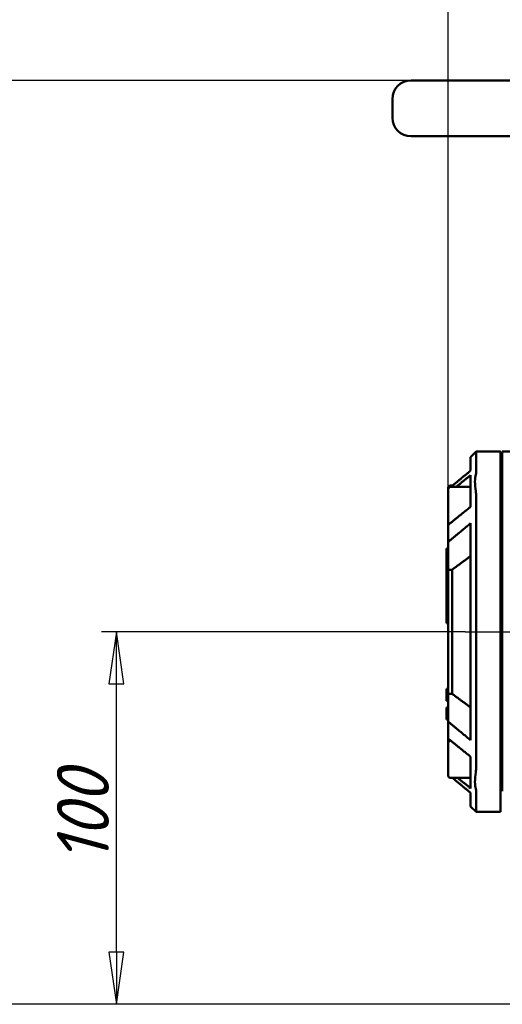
# Model space of a CAD drawing. Header units: millimetres. Extents: x -4672 to 9781, y -278 to 1426.
# Tile 4 of 29: x 252 to 382, y 657 to 921. Entities that reach past the tile are written whole.
import ezdxf

# ---------------------------------------------------------------- set-up
doc = ezdxf.new("R2010")
doc.units = ezdxf.units.MM
doc.header["$LTSCALE"] = 4
doc.linetypes.add('CHAIN', pattern=[0.7087, 0.4724, -0.0591, 0.1181, -0.0591])
for name, color, linetype, lineweight in [('Видимый контур (ГОСТ)', 7, 'Continuous', 50), ('Линия резьбы (ГОСТ)', 7, 'Continuous', 25), ('Осевая линия (ГОСТ)', 7, 'Continuous', 25), ('Размер (ГОСТ)', 7, 'Continuous', 25)]:
    doc.layers.add(name, color=color, linetype=linetype, lineweight=lineweight)
doc.styles.add('Обычный текст (ГОСТ)', font='GOST Common Italic.ttf')
doc.dimstyles.new('Обычный (ГОСТ)', dxfattribs={"dimscale": 4, "dimtxt": 3.5, "dimasz": 3.5, "dimexe": 1, "dimexo": 0, "dimgap": 0.5, "dimtad": 1, "dimtxsty": 'Обычный текст (ГОСТ)', "dimblk": 'Filled-1', "dimcen": 0.09, "dimdle": 15, "dimclrd": 256, "dimclre": 256, "dimclrt": 256, "dimazin": 2, "dimtfac": 0.714286, "dimtdec": 3, "dimtmove": 0, "dimatfit": 3, "dimfxl": 1, "dimtolj": 1, "dimlwd": 25, "dimlwe": 25, "dimarcsym": 0})

# ---------------------------------------------------------------- blocks, each defined once
blk = doc.blocks.new('Filled-1')
at = {"color": 0}
for p, q in [((0, 0), (-1, 0.143)), ((-1, 0.143), (-1, -0.143)), ((-1, 0), (0, 0)), ((-1, -0.143), (0, 0))]:
    blk.add_line(p, q, dxfattribs=at)
at = {"color": 0, "flags": 128}
blk.add_lwpolyline([(-1, -0.143), (0, 0), (-1, 0.143), (-1, -0.143)], dxfattribs=at)
at = {"color": 0}
blk.add_solid([(-1, -0.143), (0, 0), (-1, 0.143), (-1, -0.143)], dxfattribs=at)
blk = doc.blocks.new('*D9')
at = {"layer": 'Defpoints', "color": 0, "linetype": 'Continuous', "transparency": 16777216}
for p in [(847.29, 1034.22), (847.29, 800.6), (367.29, 773.24)]:
    blk.add_point(p, dxfattribs=at)
at = {"layer": 'Размер (ГОСТ)', "linetype": 'Continuous', "lineweight": 25, "transparency": 16777216}
for p, q in [((367.29, 773.24), (367.29, 1038.22)), ((847.29, 800.6), (847.29, 1038.22)), ((381.29, 1034.22), (833.29, 1034.22))]:
    blk.add_line(p, q, dxfattribs=at)
at = {"layer": 'Размер (ГОСТ)', "linetype": 'Continuous', "lineweight": 25, "transparency": 16777216, "xscale": 14, "yscale": 14, "zscale": 14, "rotation": 180}
blk.add_blockref('Filled-1', (367.29, 1034.22), dxfattribs=at)
at = {"layer": 'Размер (ГОСТ)', "linetype": 'Continuous', "lineweight": 25, "transparency": 16777216, "xscale": 14, "yscale": 14, "zscale": 14}
blk.add_blockref('Filled-1', (847.29, 1034.22), dxfattribs=at)
at = {"layer": 'Размер (ГОСТ)', "linetype": 'Continuous', "lineweight": 25, "transparency": 16777216, "insert": (595.58, 1050.22), "char_height": 14, "attachment_point": 1, "style": 'Обычный текст (ГОСТ)'}
blk.add_mtext('\\A1;480', dxfattribs=at)
blk = doc.blocks.new('*D11')
at = {"layer": 'Defpoints', "color": 0, "linetype": 'Continuous', "transparency": 16777216}
for p in [(357.29, 904.6), (207.17, 656.6), (439.79, 656.6)]:
    blk.add_point(p, dxfattribs=at)
at = {"layer": 'Размер (ГОСТ)', "linetype": 'Continuous', "lineweight": 25, "transparency": 16777216}
for p, q in [((357.29, 904.6), (203.17, 904.6)), ((207.17, 890.6), (207.17, 670.6)), ((439.79, 656.6), (203.17, 656.6))]:
    blk.add_line(p, q, dxfattribs=at)
at = {"layer": 'Размер (ГОСТ)', "linetype": 'Continuous', "lineweight": 25, "transparency": 16777216, "xscale": 14, "yscale": 14, "zscale": 14}
for p, rotation in [((207.17, 904.6), 90), ((207.17, 656.6), 270)]:
    blk.add_blockref('Filled-1', p, dxfattribs=dict(at, rotation=rotation))
at = {"layer": 'Размер (ГОСТ)', "linetype": 'Continuous', "lineweight": 25, "transparency": 16777216, "insert": (191.17, 760.01), "char_height": 14, "attachment_point": 1, "rotation": 90, "style": 'Обычный текст (ГОСТ)'}
blk.add_mtext('\\A1;248', dxfattribs=at)
blk = doc.blocks.new('*D12')
at = {"layer": 'Defpoints', "color": 0, "linetype": 'Continuous', "transparency": 16777216}
for p in [(278.22, 756.6), (371.79, 756.6), (439.79, 656.6)]:
    blk.add_point(p, dxfattribs=at)
at = {"layer": 'Размер (ГОСТ)', "linetype": 'Continuous', "lineweight": 25, "transparency": 16777216}
for p, q in [((371.79, 756.6), (274.22, 756.6)), ((278.22, 670.6), (278.22, 742.6)), ((439.79, 656.6), (274.22, 656.6))]:
    blk.add_line(p, q, dxfattribs=at)
at = {"layer": 'Размер (ГОСТ)', "linetype": 'Continuous', "lineweight": 25, "transparency": 16777216, "xscale": 14, "yscale": 14, "zscale": 14}
for p, rotation in [((278.22, 756.6), 90), ((278.22, 656.6), 270)]:
    blk.add_blockref('Filled-1', p, dxfattribs=dict(at, rotation=rotation))
at = {"layer": 'Размер (ГОСТ)', "linetype": 'Continuous', "lineweight": 25, "transparency": 16777216, "insert": (262.22, 694.47), "char_height": 14, "attachment_point": 1, "rotation": 90, "style": 'Обычный текст (ГОСТ)'}
blk.add_mtext('\\A1;100', dxfattribs=at)

msp = doc.modelspace()

# ---------------------------------------------------------------- linework, layer by layer
at = {"layer": 'Видимый контур (ГОСТ)'}
for p, q in [((357.29, 904.597), (697.29, 904.597)), ((352.29, 894.597), (352.29, 899.597)), ((697.29, 889.597), (357.29, 889.597)), ((373.29, 803.478), (374.79, 804.978)), ((373.29, 799.847), (373.29, 803.478)), ((374.79, 804.978), (374.79, 799.368)), ((381.29, 804.978), (374.79, 804.978)), ((381.29, 804.978), (381.29, 799.368)), ((381.79, 804.978), (381.79, 799.368)), ((452.516, 804.978), (381.79, 804.978)), ((373.29, 797.698), (373.29, 798.63)), ((381.29, 799.368), (381.29, 792.858)), ((381.79, 792.858), (381.79, 799.368)), ((367.89, 795.82), (368.434, 795.82)), ((373.29, 797.698), (373.29, 793.153)), ((367.29, 794.883), (367.29, 795.22)), ((367.29, 786.083), (367.29, 794.883)), ((367.89, 795.483), (373.29, 795.483)), ((373.29, 790.145), (373.29, 793.153)), ((381.29, 793.82), (381.79, 793.82)), ((381.29, 793.483), (381.79, 793.483)), ((374.79, 792.858), (374.79, 720.336)), ((381.29, 792.858), (381.29, 720.336)), ((381.79, 792.858), (381.79, 720.336)), ((367.29, 785.276), (367.29, 786.083)), ((367.29, 780.719), (367.29, 785.276)), ((373.29, 727.489), (373.29, 785.705)), ((381.29, 787.483), (381.79, 787.483)), ((367.29, 773.243), (367.29, 780.719)), ((366.79, 778.911), (367.29, 778.911)), ((366.79, 775.102), (366.79, 778.911)), ((381.79, 778.581), (381.29, 778.581)), ((366.79, 775.102), (367.29, 775.102)), ((366.79, 774), (366.79, 775.102)), ((366.79, 766.577), (366.79, 774)), ((366.79, 774), (367.29, 774)), ((368.29, 773.243), (367.29, 773.243)), ((367.29, 773.243), (367.29, 739.951)), ((368.29, 739.951), (368.29, 773.243)), ((366.79, 758.911), (366.79, 766.577)), ((366.79, 766.577), (367.29, 766.577)), ((366.79, 758.911), (367.29, 758.911)), ((366.79, 741.198), (366.79, 741.262)), ((366.79, 741.262), (367.29, 741.262)), ((366.79, 741.198), (367.29, 741.198)), ((366.79, 740.837), (366.79, 741.198)), ((366.79, 740.837), (367.29, 740.837)), ((366.79, 740.002), (366.79, 740.837)), ((366.79, 740.002), (367.29, 740.002)), ((366.79, 739.642), (366.79, 740.002)), ((366.79, 738.51), (366.79, 739.642)), ((366.79, 739.642), (367.29, 739.642)), ((366.79, 738.15), (366.79, 738.51)), ((366.79, 738.51), (367.29, 738.51)), ((366.79, 738.086), (366.79, 738.15)), ((366.79, 738.15), (367.29, 738.15)), ((366.79, 738.086), (367.29, 738.086)), ((368.29, 739.951), (367.29, 739.951)), ((367.29, 732.475), (367.29, 739.951)), ((381.79, 738.615), (381.29, 738.615)), ((366.79, 736.234), (367.29, 736.234)), ((366.79, 736.179), (366.79, 736.234)), ((366.79, 735.937), (366.79, 736.179)), ((366.79, 736.179), (367.29, 736.179)), ((366.79, 734.653), (366.79, 735.937)), ((366.79, 733.376), (366.79, 734.653)), ((366.79, 733.376), (367.29, 733.376)), ((366.79, 733.131), (366.79, 733.376)), ((366.79, 733.077), (366.79, 733.131)), ((366.79, 733.131), (367.29, 733.131)), ((366.79, 733.072), (366.79, 733.077)), ((366.79, 733.077), (367.29, 733.077)), ((366.79, 733.072), (367.29, 733.072)), ((367.29, 727.918), (367.29, 732.475)), ((367.29, 726.774), (367.29, 727.918)), ((367.89, 727.374), (367.956, 727.374)), ((367.29, 717.974), (367.29, 726.774)), ((381.29, 725.711), (381.79, 725.711)), ((381.29, 725.374), (381.79, 725.374)), ((373.29, 720.041), (373.29, 723.049)), ((373.29, 720.041), (373.29, 715.496)), ((381.29, 720.336), (381.29, 713.826)), ((381.29, 719.374), (381.79, 719.374)), ((381.79, 713.826), (381.79, 720.336)), ((367.89, 717.374), (373.29, 717.374)), ((373.29, 714.564), (373.29, 715.496)), ((374.79, 713.826), (374.79, 708.216)), ((381.29, 713.826), (381.29, 708.216)), ((373.29, 709.716), (373.29, 713.347)), ((373.29, 709.716), (374.79, 708.216)), ((381.29, 708.216), (374.79, 708.216))]:
    msp.add_line(p, q, dxfattribs=at)
for centre, radius, start, end in [((357.29, 899.597), 5, 90, 180), ((357.29, 894.597), 5, 180, 270), ((367.89, 795.22), 0.6, 90, 180), ((367.89, 794.883), 0.6, 90, 180), ((367.89, 786.083), 0.6, 180, 243.33433), ((367.89, 726.774), 0.6, 90, 180), ((367.89, 717.974), 0.6, 180, 270)]:
    msp.add_arc(centre, radius, start, end, dxfattribs=at)
for points, weights in [([(373.29, 799.847), (370.578, 797.615), (368.031, 795.483)], [1, 1.00040678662, 1.00010367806]), ([(369.4, 795.483), (371.303, 797.03), (373.29, 798.63)], [1.00020473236, 1.00028473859, 1]), ([(373.29, 790.145), (370.187, 787.647), (367.29, 785.276)], [1, 1.00044456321, 1]), ([(367.29, 780.719), (370.182, 783.147), (373.29, 785.705)], [1, 1.00046619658, 1]), ([(368.29, 773.243), (370.611, 774.955), (373.29, 776.912)], [1.00104952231, 1.00292773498, 1]), ([(373.29, 736.282), (370.611, 738.239), (368.29, 739.951)], [1, 1.00292773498, 1.00104952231]), ([(373.29, 727.489), (370.182, 730.047), (367.29, 732.475)], [1, 1.00046619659, 1]), ([(367.29, 727.918), (370.187, 725.547), (373.29, 723.049)], [1, 1.0004445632, 1]), ([(368.434, 717.374), (370.792, 715.402), (373.29, 713.347)], [1.00014712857, 1.00037465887, 1]), ([(373.29, 714.564), (371.519, 715.99), (369.815, 717.374)], [1, 1.00025373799, 1.00021783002])]:
    msp.add_rational_spline(points, weights, degree=2, dxfattribs=at)
for points, knots in [([(374.679, 794.297), (374.527, 795.258), (374.448, 796.14), (374.448, 797.674), (374.527, 798.307), (374.679, 798.786)], [0, 0, 0, 0, 0.32536304, 0.32536304, 0.65074335, 0.65074335, 0.65074335, 0.65074335]), ([(374.679, 718.897), (374.527, 717.936), (374.448, 717.054), (374.448, 715.52), (374.527, 714.887), (374.679, 714.408)], [-0.65074335, -0.65074335, -0.65074335, -0.65074335, -0.32536352, -0.32536352, 0, 0, 0, 0])]:
    msp.add_open_spline(points, degree=3, knots=knots, dxfattribs=at)
for points in [[(374.79, 799.368), (374.79, 799.212), (374.753, 799.017), (374.679, 798.786)], [(374.679, 794.297), (374.753, 793.833), (374.79, 793.35), (374.79, 792.858)], [(374.79, 720.336), (374.79, 719.844), (374.753, 719.361), (374.679, 718.897)], [(374.679, 714.408), (374.753, 714.177), (374.79, 713.982), (374.79, 713.826)]]:
    msp.add_open_spline(points, degree=3, dxfattribs=at)
at = {"layer": 'Линия резьбы (ГОСТ)'}
for p, q in [((381.79, 792.884), (381.29, 792.884)), ((381.29, 788.082), (381.79, 788.082)), ((381.79, 724.775), (381.29, 724.775)), ((381.29, 719.973), (381.79, 719.973))]:
    msp.add_line(p, q, dxfattribs=at)
at = {"layer": 'Осевая линия (ГОСТ)', "linetype": 'CHAIN', "ltscale": 11.993792}
msp.add_line((371.79, 756.597), (857.29, 756.597), dxfattribs=at)

# ---------------------------------------------------------------- dimensions: what is measured, and where the dimension line sits
at = {"layer": 'Размер (ГОСТ)', "linetype": 'Continuous', "lineweight": 25}
dim = msp.add_linear_dim(base=(847.29, 1034.216), p1=(367.29, 773.243), p2=(847.29, 800.597), dimstyle='Обычный (ГОСТ)', override={"dimgap": 0.5, "dimdec": 2, "dimtol": 0, "dimlim": 0, "dimtp": 0, "dimtm": 0, "dimtdec": 3, "dimtofl": 0, "dimatfit": 1}, dxfattribs=at)
dim.commit()
dim.dimension.update_dxf_attribs({"geometry": '*D9', "text_midpoint": (610.792, 1034.216), "dimtype": 160})
for base, p1, p2, picture, middle in [((207.169, 656.597), (357.29, 904.597), (439.79, 656.597), '*D11', (207.169, 775.847)), ((278.225, 756.597), (439.79, 656.597), (371.79, 756.597), '*D12', (278.225, 706.597))]:
    dim = msp.add_linear_dim(base=base, p1=p1, p2=p2, angle=90, dimstyle='Обычный (ГОСТ)', override={"dimgap": 0.5, "dimdec": 2, "dimtol": 0, "dimlim": 0, "dimtp": 0, "dimtm": 0, "dimtdec": 3, "dimtofl": 0, "dimatfit": 1}, dxfattribs=at)
    dim.commit()
    dim.dimension.update_dxf_attribs({"geometry": picture, "text_midpoint": middle, "dimtype": 160})

doc.saveas('drawing.dxf')
